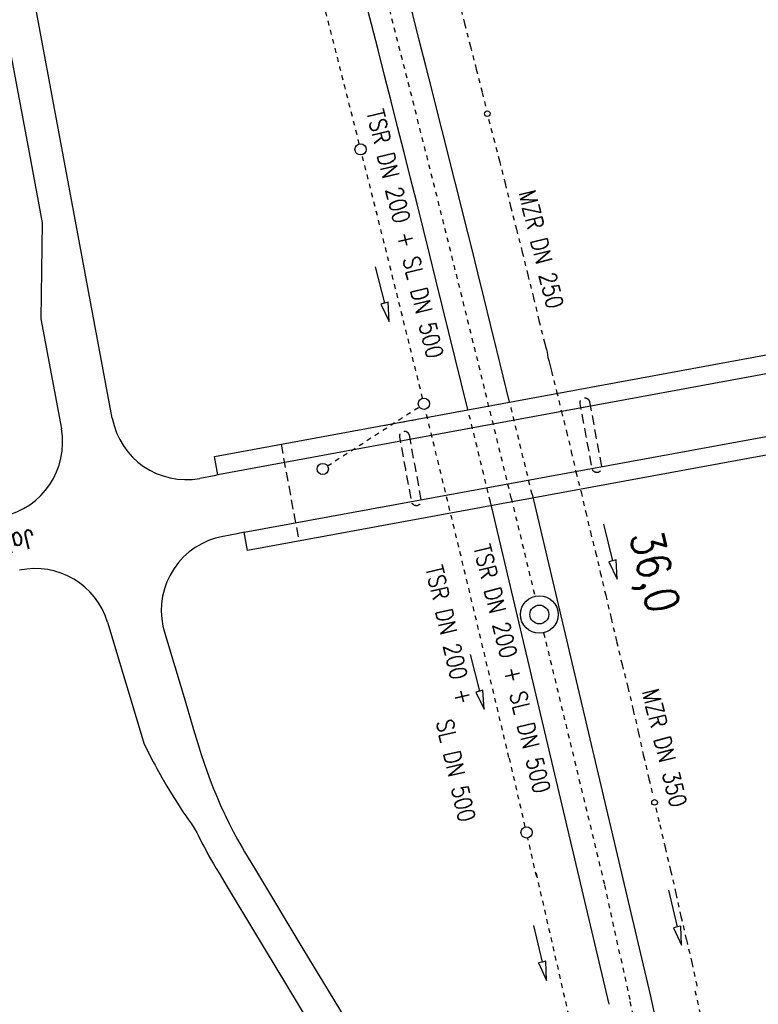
# Model space of a CAD drawing. Extents: x 445979 to 446542, y 447886 to 449065.
# Tile 10 of 17: x 446123 to 446201, y 448674 to 448778. Entities that reach past the tile are written whole.
import ezdxf

# ---------------------------------------------------------------- set-up
doc = ezdxf.new("R2010")
doc.units = 0
doc.header["$LTSCALE"] = 2
doc.header["$MEASUREMENT"] = 0
for name, pattern in [('ACAD_ISO03W100', [0.5, 0.25, -0.25]), ('ACAD_ISO10W100W', [0.5, 0.25, -0.25]), ('AUSGEZOGEN', [0]), ('GESTRICHELT', [0.75, 0.5, -0.25]), ('STRICHLINIEX2', [0.5, 0.25, -0.25])]:
    doc.linetypes.add(name, pattern=pattern)
for name, color, linetype in [('Bahnachse', 7, 'CONTINUOUS'), ('BAUWO', 250, 'CONTINUOUS'), ('BAUWOTOP', 250, 'AUSGEZOGEN'), ('BAUWUTOP', 250, 'GESTRICHELT'), ('Boeschung', 15, 'CONTINUOUS'), ('FBR', 8, 'CONTINUOUS'), ('Gleisachse', 7, 'CONTINUOUS'), ('Gleisachsen', 7, 'CONTINUOUS'), ('Ingenieurbauwerke', 15, 'CONTINUOUS'), ('SCHRIFT', 7, 'AUSGEZOGEN'), ('Strassen', 15, 'CONTINUOUS'), ('Tiefenentwässerung', 15, 'CONTINUOUS'), ('Wege', 15, 'CONTINUOUS')]:
    doc.layers.add(name, color=color, linetype=linetype)
doc.styles.add('ROMANS', font='romans.shx', dxfattribs={"width": 0.8})

msp = doc.modelspace()

# ---------------------------------------------------------------- linework, layer by layer
at = {"layer": 'Bahnachse', "linetype": 'ACAD_ISO10W100W'}
for points in [[(446174.89, 448727.41), (446177.41, 448716.97)], [(446178.34, 448713.08), (446184.81, 448686.27)], [(446184.81, 448686.27), (446187.48, 448674.09)]]:
    msp.add_lwpolyline(points, dxfattribs=at)
at = {"layer": 'Bahnachse', "linetype": 'Continuous'}
for radius in [2, 1]:
    msp.add_circle((446177.88, 448715.03), radius, dxfattribs=at)
at = {"layer": 'Bahnachse', "linetype": 'ACAD_ISO10W100W'}
for centre, start, end in [((442204.39, 447767.03), 13.59744, 14.80709), ((442204.5, 447766.86), 12.70946, 12.83171)]:
    msp.add_arc(centre, 4085, start, end, dxfattribs=at)
at = {"layer": 'BAUWO'}
for p, q in [((446143.37, 448731.82), (446246.56, 448750.86)), ((446246.88, 448748.88), (446143.72, 448729.89)), ((446275.36, 448745.45), (446146.87, 448721.83)), ((446146.53, 448723.79), (446248.14, 448742.44))]:
    msp.add_line(p, q, dxfattribs=at)
at = {"layer": 'BAUWOTOP'}
for p, q in [((446143.72, 448729.89), (446143.37, 448731.82)), ((446146.87, 448721.83), (446146.53, 448723.79))]:
    msp.add_line(p, q, dxfattribs=at)
at = {"layer": 'BAUWUTOP'}
msp.add_line((446150.43, 448733.13), (446152.33, 448722.83), dxfattribs=at)
at = {"layer": 'BAUWUTOP', "flags": 128}
for points in [[(446183.21, 448737.65), (446183.85, 448734.18), (446184.48, 448730.72, -0.198912), (446184.4, 448730.34, -0.198912), (446184.08, 448730.13, -0.198912), (446183.71, 448730.21, -0.198912), (446183.5, 448730.54), (446182.86, 448734), (446182.22, 448737.47, -0.198912), (446182.3, 448737.84, -0.198912), (446182.62, 448738.05, -0.198912), (446183, 448737.97, -0.198912)], [(446164.03, 448734.12), (446164.67, 448730.65), (446165.31, 448727.19, -0.198912), (446165.23, 448726.81, -0.198912), (446164.9, 448726.6, -0.198912), (446164.53, 448726.68, -0.198912), (446164.32, 448727), (446163.68, 448730.47), (446163.05, 448733.94, -0.198912), (446163.13, 448734.31, -0.198912), (446163.45, 448734.52, -0.198912), (446163.82, 448734.44, -0.198912)]]:
    msp.add_lwpolyline(points, format="xyb", close=True, dxfattribs=at)
at = {"layer": 'Boeschung', "linetype": 'ACAD_ISO03W100'}
msp.add_lwpolyline([(446180.85, 448736.79), (446180.85, 448736.77)], dxfattribs=at)
at = {"layer": 'FBR'}
msp.add_lwpolyline([(446298.19, 448239.42, 0.000002), (446300.71, 448220.06, -0.000009)], format="xyb", dxfattribs=at)
at = {"layer": 'Gleisachse', "linetype": 'Continuous'}
msp.add_arc((442204.5, 447766.86), 4087.25, 11.34593, 12.83171, dxfattribs=at)
at = {"layer": 'Gleisachsen', "linetype": 'Continuous'}
for p, q in [((446177.11, 448727.81), (446189.67, 448674.59)), ((446172.67, 448727.01), (446185.28, 448673.59))]:
    msp.add_line(p, q, dxfattribs=at)
for radius, start, end in [(4087.25, 13.73715, 16.27769), (4082.75, 13.74093, 16.26972)]:
    msp.add_arc((442204.39, 447767.03), radius, start, end, dxfattribs=at)
at = {"layer": 'Gleisachsen', "linetype": 'ACAD_ISO03W100'}
for radius, start, end in [(4082.75, 13.59925, 13.74093), (4087.25, 13.59563, 13.73715)]:
    msp.add_arc((442204.39, 447767.03), radius, start, end, dxfattribs=at)
at = {"layer": 'Ingenieurbauwerke', "linetype": 'ACAD_ISO03W100'}
msp.add_line((446161.3, 448735.12), (446165.24, 448735.84), dxfattribs=at)
at = {"layer": 'Strassen', "linetype": 'STRICHLINIEX2'}
msp.add_line((446155.36, 448730.82), (446165.11, 448737.11), dxfattribs=at)
at = {"layer": 'Strassen', "linetype": 'Continuous'}
for points in [[(446143.72, 448729.89), (446143.32, 448729.78), (446141.81, 448729.5)], [(446146.53, 448723.79), (446145.78, 448723.62), (446144.28, 448723.34)]]:
    msp.add_lwpolyline(points, dxfattribs=at)
msp.add_circle((446154.86, 448730.5), 0.6, dxfattribs=at)
at = {"layer": 'Tiefenentwässerung', "linetype": 'ACAD_ISO03W100'}
for p, q in [((446176.38, 448692.46), (446174.68, 448699.86)), ((446177.6, 448687.14), (446176.65, 448691.29)), ((446177.53, 448687.52), (446181.29, 448671.08))]:
    msp.add_line(p, q, dxfattribs=at)
for points in [[(446169.31, 448780.27), (446169.94, 448777.85), (446170.56, 448775.43), (446171.18, 448773.01), (446171.81, 448770.54), (446172.21, 448768.86)], [(446172.49, 448767.69), (446173.01, 448765.68), (446173.63, 448763.26), (446174.25, 448760.84), (446174.83, 448758.4), (446175.45, 448755.98), (446176.07, 448753.56), (446176.65, 448751.13), (446177.27, 448748.71), (446177.84, 448746.27), (446178.46, 448743.85), (446178.55, 448743.51), (446178.63, 448743.22), (446178.7, 448742.93), (446178.73, 448742.63), (446178.8, 448742.34), (446178.88, 448742.05), (446178.95, 448741.76), (446179.02, 448741.47), (446179.1, 448741.18), (446179.17, 448740.89), (446179.72, 448738.75), (446180.22, 448736.61), (446180.77, 448734.48), (446181.27, 448732.34), (446181.77, 448730.19), (446182.31, 448728.06), (446182.81, 448725.92), (446183.31, 448723.78), (446183.86, 448721.65), (446184.36, 448719.5), (446184.93, 448717.07), (446185.51, 448714.64), (446186.09, 448712.15), (446186.67, 448709.72), (446187.29, 448707.3), (446187.86, 448704.86), (446188.43, 448702.43), (446188.96, 448699.98), (446189.53, 448697.55), (446189.98, 448695.64)], [(446190.26, 448694.47), (446190.68, 448692.68), (446191.25, 448690.25), (446191.83, 448687.81), (446192.4, 448685.38), (446192.93, 448682.93), (446193.51, 448680.45), (446194.09, 448678.02), (446194.61, 448675.57), (446194.62, 448675.53)]]:
    msp.add_lwpolyline(points, dxfattribs=at)
at = {"layer": 'Tiefenentwässerung', "linetype": 'Continuous'}
for points in [[(446160.44, 448752), (446161.42, 448748.13), (446161.03, 448748.03), (446161.91, 448746.19), (446161.81, 448748.22), (446161.42, 448748.13)], [(446184.69, 448724.62), (446185.67, 448720.74), (446185.28, 448720.64), (446186.16, 448718.8), (446186.06, 448720.84), (446185.67, 448720.74)], [(446170.53, 448710.77), (446171.51, 448706.89), (446171.12, 448706.79), (446172, 448704.95), (446171.89, 448706.99), (446171.51, 448706.89)], [(446191.61, 448685.71), (446192.52, 448681.82), (446192.13, 448681.72), (446192.98, 448679.87), (446192.91, 448681.91), (446192.52, 448681.82)], [(446177.27, 448681.98), (446178.18, 448678.08), (446177.79, 448677.99), (446178.64, 448676.14), (446178.57, 448678.18), (446178.18, 448678.08)]]:
    msp.add_lwpolyline(points, dxfattribs=at)
for centre, radius in [((446172.35, 448768.27), 0.3), ((446158.89, 448764.48), 0.6), ((446165.62, 448737.44), 0.6), ((446190.12, 448695.06), 0.3), ((446176.52, 448691.87), 0.6)]:
    msp.add_circle(centre, radius, dxfattribs=at)
at = {"layer": 'Tiefenentwässerung', "linetype": 'ACAD_ISO03W100'}
for centre, radius, start, end in [((442204.61, 447767.02), 4078.15, 14.16578, 14.63718), ((442204.61, 447767.02), 4078.15, 13.77428, 14.14892), ((442204.61, 447767.02), 4078.15, 13.22242, 13.75743), ((442204.64, 447766.93), 4091.85, 12.4089, 12.82687)]:
    msp.add_arc(centre, radius, start, end, dxfattribs=at)
at = {"layer": 'Wege', "linetype": 'Continuous'}
for p, q in [((446132.5, 448735.9), (446106.98, 448872.8)), ((446125.03, 448756.67), (446124.92, 448746.48)), ((446124.92, 448746.48), (446127.09, 448734.77)), ((446131.99, 448714.2), (446135.88, 448701.23))]:
    msp.add_line(p, q, dxfattribs=at)
for points in [[(446103.61, 448871.92), (446103.72, 448871.3), (446103.87, 448870.35), (446104.08, 448869.37), (446104.25, 448868.37), (446104.46, 448867.39), (446104.63, 448866.39), (446104.79, 448865.39), (446104.99, 448864.46), (446105.16, 448863.46), (446105.37, 448862.48), (446107.2, 448852.66), (446109.03, 448842.8), (446110.86, 448832.98), (446112.68, 448823.16), (446114.52, 448813.29), (446116.34, 448803.48), (446118.16, 448793.66), (446120, 448783.79), (446121.83, 448773.97), (446123.65, 448764.16), (446125.03, 448756.67)], [(446144.28, 448723.34), (446144.26, 448723.34), (446143.48, 448723.15), (446142.73, 448722.89), (446142, 448722.56), (446141.31, 448722.15), (446140.67, 448721.68), (446140.07, 448721.15), (446139.53, 448720.56), (446139.06, 448719.92), (446138.65, 448719.23), (446138.31, 448718.51), (446138.04, 448717.75), (446137.85, 448716.97), (446137.74, 448716.18), (446137.71, 448715.38), (446137.76, 448714.58), (446137.88, 448713.8), (446138.04, 448713.17)], [(446138.04, 448713.16), (446140.23, 448705.87), (446141.14, 448702.82), (446141.74, 448700.85)], [(446135.88, 448701.23), (446136.86, 448699.38)], [(446141.74, 448700.85), (446141.84, 448700.5), (446141.95, 448700.15), (446142.25, 448699.23), (446142.57, 448698.31), (446142.9, 448697.41), (446143.26, 448696.51), (446143.63, 448695.62), (446144.01, 448694.73), (446144.42, 448693.85), (446144.49, 448693.69), (446144.92, 448692.82), (446145.36, 448691.96), (446145.81, 448691.11), (446146.29, 448690.27), (446146.56, 448689.8), (446146.83, 448689.34)], [(446136.86, 448699.38), (446137.05, 448699.02), (446137.24, 448698.65), (446137.76, 448697.71), (446138.3, 448696.78), (446138.85, 448695.86), (446139.42, 448694.96), (446140, 448694.07), (446140.3, 448693.63), (446140.6, 448693.2), (446140.91, 448692.76), (446141.2, 448692.31), (446141.32, 448692.14), (446141.47, 448691.87), (446141.61, 448691.58), (446141.78, 448691.25), (446141.93, 448690.94), (446142.09, 448690.63), (446142.26, 448690.33), (446142.5, 448689.88), (446142.74, 448689.42), (446143.25, 448688.52), (446143.54, 448688.02), (446143.84, 448687.52)], [(446146.83, 448689.34), (446147.71, 448687.88), (446152.87, 448679.32), (446157.63, 448671.44), (446158.04, 448670.76), (446159.16, 448668.96)], [(446143.84, 448687.53), (446144.71, 448686.08), (446149.88, 448677.51), (446154.63, 448669.63), (446155.04, 448668.95), (446155.47, 448668.3)]]:
    msp.add_lwpolyline(points, dxfattribs=at)
for centre, start, end in [((446140.36, 448737.37), 190.5589, 280.4216), ((446119.22, 448733.31), 281.6969, 10.5051), ((446124.32, 448711.91), 16.6903, 102.0157)]:
    msp.add_arc(centre, 8, start, end, dxfattribs=at)

# ---------------------------------------------------------------- texts
at = {"layer": 'Bahnachse', "linetype": 'Continuous', "style": 'ROMANS', "oblique": 0, "width": 0.8337}
msp.add_text('36,0', height=3.5, rotation=283.4257, dxfattribs=at).set_placement((446187.46, 448723.46))
at = {"layer": 'SCHRIFT', "style": 'ROMANS', "width": 0.8}
msp.add_text('Jahrsdorf', height=2, rotation=193.2463, dxfattribs=at).set_placement((446123.96, 448724.11))
at = {"layer": 'Tiefenentwässerung', "linetype": 'Continuous', "style": 'ROMANS', "width": 0.8337}
for s, rotation, oblique, p in [('TSR DN 200 + SL DN 500', 283.7886, 360, (446159.51, 448768.47)), ('MZR DN 250', 283.7886, 0, (446175.67, 448759.89)), ('TSR DN 200 + SL DN 500', 283.7886, 360, (446170.87, 448722.23)), ('TSR DN 200 +', 282.7886, 0, (446165.78, 448720.01)), ('MZR DN 350', 283.7886, 360, (446188.78, 448706.89)), ('SL DN 500', 282.7886, 0, (446166.91, 448703.64))]:
    msp.add_text(s, height=1.8, rotation=rotation, dxfattribs=dict(at, oblique=oblique)).set_placement(p)

doc.saveas('drawing.dxf')
